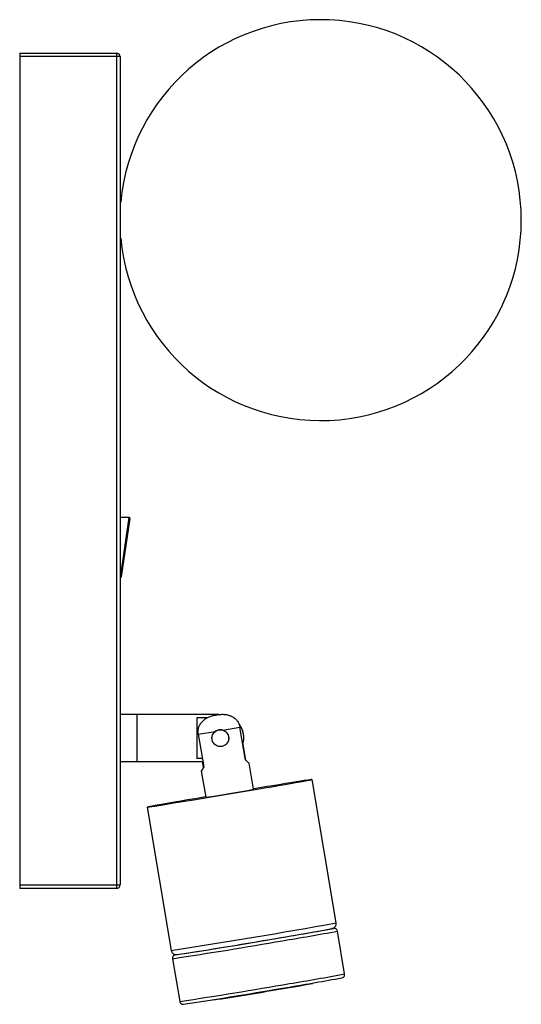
# Paper-space layout '_Izquierda' of a CAD drawing. Header units: millimetres. Extents: x 185 to 335, y -187 to 108.
import ezdxf

# ---------------------------------------------------------------- set-up
doc = ezdxf.new("R2010")
doc.units = ezdxf.units.MM

psp = doc.layouts.new('_Izquierda')

# ---------------------------------------------------------------- linework, layer by layer
at = {"color": 7, "linetype": 'Continuous', "lineweight": 25}
for p, q in [((185, 97.66), (185, -152.34)), ((185, 97.66), (214, 97.66)), ((214, -152.34), (214, 97.66)), ((215, 96.66), (185, 96.66)), ((215, 96.66), (215, -151.34)), ((217.74, -41.34), (215, -41.34)), ((215.12, -59.34), (217.77, -41.35)), ((217.96, -41.6), (215.38, -59.15)), ((215.16, -59.34), (215, -59.34)), ((244.47, -100.34), (215, -100.34)), ((220, -100.34), (220, -114.34)), ((241.13, -101.27), (238, -101.27)), ((238, -101.27), (238, -113.45)), ((238.4, -106.22), (243.5, -105.39)), ((245.77, -105.01), (250.87, -104.13)), ((252.51, -113.93), (250.87, -104.13)), ((238.4, -106.22), (240.04, -116.02)), ((242.5, -107.38), (242.5, -107.39)), ((247.5, -107.39), (247.5, -107.38)), ((252, -107.36), (252, -107.32)), ((251.77, -109.15), (252.57, -113.95)), ((215, -114.34), (239.76, -114.34)), ((239.61, -113.45), (238, -113.45)), ((240, -116.05), (239.71, -114.34)), ((254.92, -122.7), (253.61, -114.88)), ((239.31, -117.27), (240.62, -125.09)), ((279.61, -162.67), (272.43, -119.77)), ((223.11, -128.02), (230.3, -170.93)), ((185, -151.34), (215, -151.34)), ((214, -152.34), (185, -152.34)), ((282.17, -177.96), (280.03, -165.13)), ((230.71, -173.39), (232.86, -186.21)), ((272.51, -180.79), (272.49, -180.7)), ((242.9, -185.65), (242.92, -185.75))]:
    psp.add_line(p, q, dxfattribs=at)
at = {"color": 7, "linetype": 'Continuous', "lineweight": 25, "flags": 128}
psp.add_lwpolyline([(240.6, -124.96), (239.58, -125.13), (237.34, -125.51), (235.2, -125.88), (233.18, -126.22), (231.3, -126.55), (229.58, -126.85), (228.04, -127.11), (226.68, -127.35), (225.53, -127.56), (224.6, -127.73), (223.88, -127.86), (223.4, -127.96), (223.15, -128.01), (223.14, -128.03), (223.36, -128), (223.83, -127.94), (224.52, -127.84), (225.43, -127.7), (226.56, -127.52), (227.9, -127.31), (229.42, -127.06), (231.13, -126.79), (232.99, -126.48), (234.99, -126.16), (237.12, -125.81), (239.35, -125.44), (241.67, -125.06), (244.04, -124.66), (246.44, -124.26), (248.86, -123.85), (251.27, -123.45), (253.65, -123.05), (255.97, -122.66), (258.21, -122.28), (260.35, -121.91), (262.36, -121.57), (264.24, -121.24), (265.96, -120.95), (267.51, -120.68), (268.86, -120.44), (270.01, -120.23), (270.95, -120.06), (271.66, -119.93), (272.14, -119.84), (272.39, -119.78), (272.4, -119.76), (272.18, -119.79), (271.72, -119.85), (271.03, -119.95), (270.11, -120.09), (268.98, -120.27), (267.65, -120.48), (266.12, -120.73), (264.42, -121), (262.55, -121.31), (260.55, -121.63), (258.42, -121.98), (256.19, -122.35), (254.9, -122.57)], dxfattribs=at)
at = {"color": 8, "linetype": 'Continuous', "lineweight": 25, "flags": 128}
for points in [[(278.87, -164.32), (278.87, -164.32), (278.85, -164.31)], [(231.56, -172.23), (231.54, -172.24), (231.54, -172.24)]]:
    psp.add_lwpolyline(points, dxfattribs=at)
at = {"color": 7, "linetype": 'Continuous', "lineweight": 25}
psp.add_circle((245, -107.39), 2.5, dxfattribs=at)
for centre, radius, start, end in [((275, 47.66), 60, 185.1167, 174.8832), ((214, 96.66), 1, 0, 90), ((216, 53.66), 1, 180, 220.4563), ((216, 41.66), 1, 139.5438, 180), ((217.74, -41.57), 0.224, 351.625, 90), ((215.16, -59.12), 0.224, 270, 351.625), ((245, -107.36), 7, 344.1118, 34.8431), ((245, -107.32), 7, 0.0001, 34.6735), ((169.31, 344.69), 475.16, 278.6319, 280.3804), ((214, -151.34), 1, 270, 0), ((-39.86, 1593.64), 1786.62, 278.75479, 280.25922), ((158.87, 473.29), 648.8, 279.24192, 280.65842), ((279.73, -173.59), 9.32, 95.425, 98.7447), ((-18.22, 1454.71), 1646.01, 278.72743, 279.83962), ((154.1, 500.75), 691.67, 279.27285, 280.59941), ((1.99, 1330.65), 1535.32, 278.69273, 279.88449), ((108.72, 697.64), 893.52, 278.63806, 279.91881), ((203.58, 182.77), 370.04, 279.1833, 280.736)]:
    psp.add_arc(centre, radius, start, end, dxfattribs=at)
at = {"color": 8, "linetype": 'Continuous', "lineweight": 25}
for centre, radius, start, end in [((-32.41, 1549.31), 1740.18, 278.68297, 280.32928), ((161.84, 459.56), 635.78, 279.20648, 280.71268), ((-4.9, 1372.06), 1563.31, 278.66841, 279.88844), ((170.83, 407.77), 596.21, 279.15654, 280.7627), ((-2.77, 1359.3), 1563.37, 278.66844, 279.88843)]:
    psp.add_arc(centre, radius, start, end, dxfattribs=at)
at = {"color": 7, "linetype": 'Continuous', "lineweight": 25}
for points, knots in [([(238.4, -106.22), (238.37, -106.04), (238.35, -105.85), (238.33, -105.48), (238.34, -105.29), (238.39, -104.74), (238.47, -104.37), (238.66, -103.84), (238.73, -103.67), (238.9, -103.34), (238.99, -103.17), (239.3, -102.71), (239.54, -102.42), (240.09, -101.91), (240.39, -101.68), (241.02, -101.29), (241.36, -101.13), (242.05, -100.85), (242.4, -100.74), (243.12, -100.55), (243.49, -100.47), (244.22, -100.35), (244.59, -100.3), (245.33, -100.25), (245.7, -100.24), (246.44, -100.28), (246.81, -100.33), (247.53, -100.5), (247.88, -100.61), (248.56, -100.92), (248.88, -101.11), (249.32, -101.45), (249.46, -101.57), (249.73, -101.83), (249.86, -101.97), (250.2, -102.41), (250.4, -102.73), (250.62, -103.24), (250.69, -103.41), (250.8, -103.77), (250.84, -103.95), (250.87, -104.13)], [0, 0, 0, 0, 0.03125, 0.03125, 0.0625, 0.0625, 0.125, 0.125, 0.15625, 0.15625, 0.1875, 0.1875, 0.25, 0.25, 0.3125, 0.3125, 0.375, 0.375, 0.4375, 0.4375, 0.5, 0.5, 0.5625, 0.5625, 0.625, 0.625, 0.6875, 0.6875, 0.75, 0.75, 0.8125, 0.8125, 0.84375, 0.84375, 0.875, 0.875, 0.9375, 0.9375, 0.96875, 0.96875, 1, 1, 1, 1]), ([(242.52, -107.38), (242.53, -107.18), (242.54, -106.71), (242.86, -105.98), (243.28, -105.59), (243.5, -105.39)], [0, 0, 0, 0, 0.263274, 0.609923, 1, 1, 1, 1]), ([(245.77, -105.01), (245.58, -104.95), (245.39, -104.91), (244.99, -104.88), (244.78, -104.89), (244.39, -104.95), (244.2, -105.01), (243.83, -105.17), (243.66, -105.27), (243.5, -105.39)], [0, 0, 0, 0, 0.25, 0.25, 0.5, 0.5, 0.75, 0.75, 1, 1, 1, 1]), ([(245.77, -105.01), (246.03, -105.12), (246.56, -105.35), (247.13, -106), (247.46, -106.71), (247.47, -107.19), (247.47, -107.38)], [0, 0, 0, 0, 0.272712, 0.545362, 0.816335, 1, 1, 1, 1]), ([(247.48, -107.51), (247.49, -107.55), (247.51, -107.84), (247.31, -108.4), (246.89, -109.11), (246.21, -109.61), (245.6, -109.87), (245.25, -109.86), (245.19, -109.85)], [0, 0, 0, 0, 0.027495, 0.246157, 0.475311, 0.713725, 0.946148, 1, 1, 1, 1]), ([(253.6, -114.89), (253.57, -114.86), (253.51, -114.82), (253.04, -114.41), (252.65, -114.06), (252.51, -113.93)], [0, 0, 0, 0, 0.376037, 0.778442, 1, 1, 1, 1]), ([(240.04, -116.02), (239.93, -116.21), (239.84, -116.39), (239.67, -116.7), (239.59, -116.83), (239.46, -117.06), (239.41, -117.14), (239.36, -117.23), (239.34, -117.25), (239.32, -117.29), (239.32, -117.29), (239.31, -117.3), (239.33, -117.27), (239.39, -117.16), (239.44, -117.08), (239.56, -116.86), (239.63, -116.73), (239.8, -116.42), (239.9, -116.24), (240, -116.05)], [0, 0, 0, 0, 0.125, 0.125, 0.25, 0.25, 0.375, 0.375, 0.4375, 0.4375, 0.5, 0.5, 0.625, 0.625, 0.75, 0.75, 0.875, 0.875, 1, 1, 1, 1]), ([(278.48, -164.38), (278.51, -164.37), (278.56, -164.36), (278.71, -164.31), (278.91, -164.21), (279.17, -164.02), (279.44, -163.71), (279.61, -163.26), (279.67, -162.88), (279.61, -162.69), (279.6, -162.66)], [0, 0, 0, 0, 0.194197, 0.298898, 0.384087, 0.495542, 0.636018, 0.794221, 0.971745, 1, 1, 1, 1]), ([(280.01, -165.14), (280.01, -165.11), (280, -164.95), (279.87, -164.73), (279.68, -164.51), (279.47, -164.39), (279.3, -164.33), (279.17, -164.31), (279.08, -164.3), (279.01, -164.3), (278.99, -164.3), (278.97, -164.3)], [0, 0, 0, 0, 0.0522549, 0.2221886, 0.3583624, 0.4742433, 0.5722814, 0.6532556, 0.7366698, 0.8617578, 1, 1, 1, 1]), ([(230.32, -170.92), (230.34, -171.02), (230.37, -171.28), (230.59, -171.63), (230.9, -171.91), (231.2, -172.07), (231.45, -172.15), (231.63, -172.17), (231.75, -172.18), (231.86, -172.18), (231.91, -172.18), (231.94, -172.17), (231.95, -172.17)], [0, 0, 0, 0, 0.093715, 0.251639, 0.380129, 0.489331, 0.580074, 0.650016, 0.713849, 0.801069, 0.964835, 1, 1, 1, 1]), ([(231.43, -172.26), (231.41, -172.27), (231.37, -172.28), (231.24, -172.33), (231.09, -172.42), (230.9, -172.59), (230.75, -172.86), (230.68, -173.15), (230.71, -173.33), (230.73, -173.39)], [0, 0, 0, 0, 0.243079, 0.350985, 0.448413, 0.578536, 0.734818, 0.909066, 1, 1, 1, 1]), ([(281.44, -179.09), (281.46, -179.09), (281.49, -179.08), (281.61, -179.03), (281.76, -178.95), (281.94, -178.8), (282.11, -178.55), (282.2, -178.25), (282.17, -178.05), (282.16, -177.97)], [0, 0, 0, 0, 0.261028, 0.369302, 0.464621, 0.577812, 0.721228, 0.881863, 1, 1, 1, 1]), ([(232.88, -186.21), (232.88, -186.27), (232.9, -186.44), (233.05, -186.67), (233.25, -186.87), (233.45, -186.98), (233.62, -187.03), (233.73, -187.04), (233.82, -187.05), (233.87, -187.05), (233.89, -187.05), (233.9, -187.05)], [0, 0, 0, 0, 0.091102, 0.260752, 0.398779, 0.516797, 0.615768, 0.698959, 0.79121, 0.939757, 1, 1, 1, 1])]:
    psp.add_open_spline(points, degree=3, knots=knots, dxfattribs=at)

doc.saveas('drawing.dxf')
